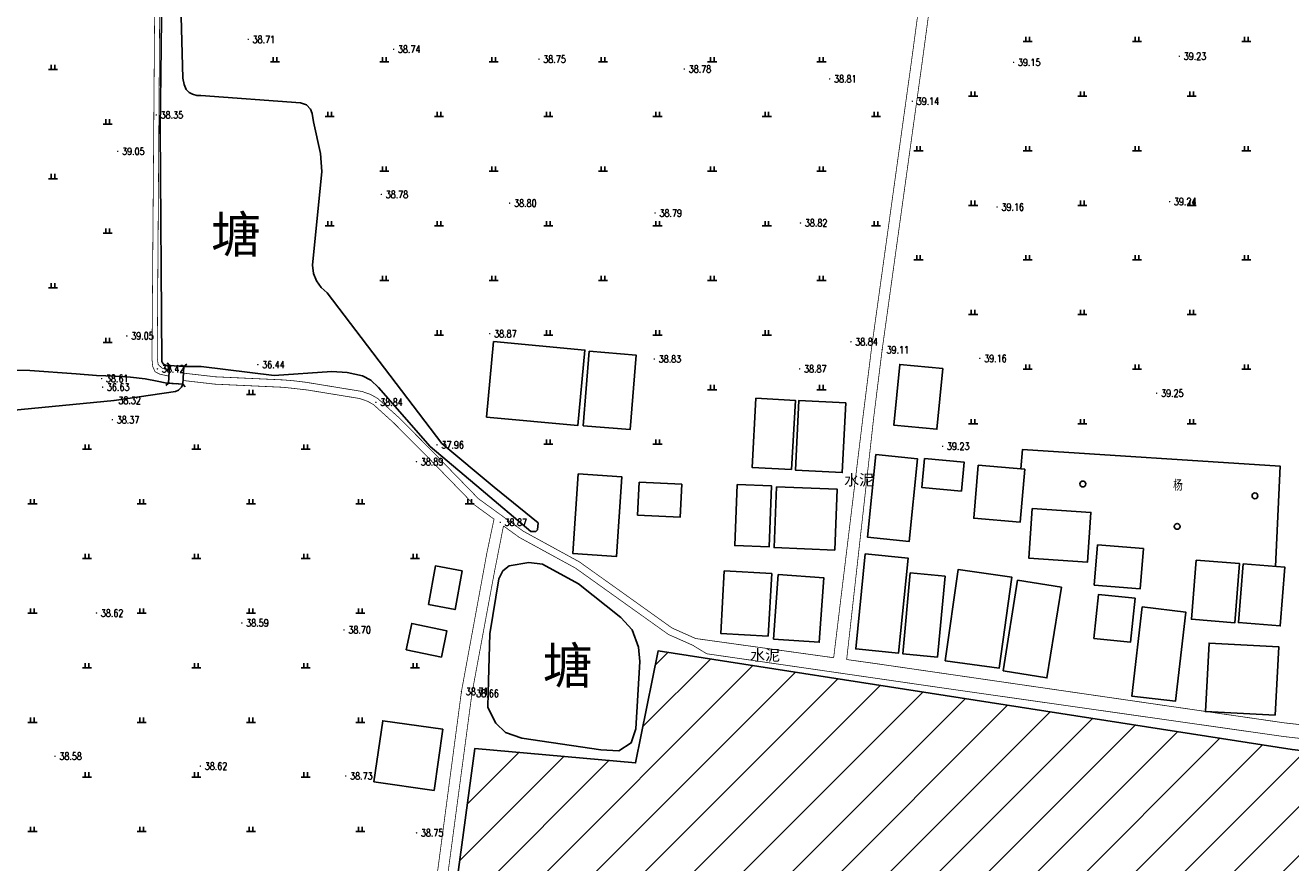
# Model space of a CAD drawing. Extents: x 456755 to 458049, y 3845626 to 3853218.
# Tile 33 of 80: x 457454 to 457801, y 3848152 to 3848382. Entities that reach past the tile are written whole.
import ezdxf
from ezdxf.enums import TextEntityAlignment as Align

# ---------------------------------------------------------------- set-up
doc = ezdxf.new("R2010")
doc.units = 0
doc.linetypes.add('X2', pattern=[10, 8, -2])
doc.linetypes.add('X31', pattern=[1.8, 1.2, -0.6])
doc.layers.get('0').update_dxf_attribs({"linetype": 'CONTINUOUS'})
doc.layers.add('ASSIST', color=7, linetype='CONTINUOUS', plot=False)
for name, color, linetype in [('DLSS', 4, 'CONTINUOUS'), ('DMTZ', 3, 'CONTINUOUS'), ('GCD', 1, 'CONTINUOUS'), ('JMD', 6, 'CONTINUOUS'), ('SXSS', 5, 'CONTINUOUS'), ('ZBTZ', 3, 'CONTINUOUS')]:
    doc.layers.add(name, color=color, linetype=linetype)
doc.styles.add('HZ', font='rs.shx', dxfattribs={"width": 0.8, "bigfont": 'hztxt.shx'})
doc.styles.add('黑体', font='simhei.ttf')
doc.linetypes.add('10411', pattern='A,2,[150,AAA.SHX,S=1,R=0,X=0,Y=1],2,[151,AAA.SHX,S=1,R=0,X=0,Y=3],1e-11', length=4)
doc.linetypes.add('10421', pattern='A,2,[150,AAA.SHX,S=0.5,R=0,X=0,Y=0.5],1e-11', length=2)
doc.linetypes.add('1161', pattern='A,0,[149,AAA.SHX,S=0.15,R=0,X=0,Y=0],-1.6', length=1.6)

# ---------------------------------------------------------------- blocks, each defined once
blk = doc.blocks.new('GC200')
at = {"linetype": 'Continuous', "const_width": 0.2, "flags": 128}
blk.add_lwpolyline([(-0.1, 0, 1), (0.1, 0, 1)], format="xyb", close=True, dxfattribs=at)
blk = doc.blocks.new('gc326')
blk.add_circle((0, 0), 0.8)
blk = doc.blocks.new('gc119')
for p, q in [((-1.25, 0), (1.25, 0)), ((-0.5, 1.3), (-0.5, 0)), ((0.5, 1.3), (0.5, 0))]:
    blk.add_line(p, q)

msp = doc.modelspace()

# ---------------------------------------------------------------- hatches: boundary and pattern name
at = {"layer": 'JMD', "linetype": 'Continuous'}
h = msp.add_hatch(dxfattribs=at)
h.set_pattern_fill('ANSI31', color=256, scale=3, style=0)
h.set_pattern_definition([(45, (6992.2445, 1256.862), (-6.73519209, 6.73519209), [])])
h.paths.add_polyline_path([(457961.8, 3848160.37), (457903.05, 3848166.62), (457871.83, 3848174.98), (457801.69, 3848183.2), (457627.63, 3848210.28), (457621.45, 3848179.53), (457577.28, 3848183.45), (457559.03, 3848047.81), (457628.49, 3848036.36), (457627.29, 3848020.99), (457606.14, 3848024.08), (457560.23, 3848031.45), (457540.66, 3847921.53), (457536.58, 3847894.29), (457552.85, 3847891.8), (457550, 3847869.83), (457559.7, 3847868.61), (457559.54, 3847866.93), (457554.66, 3847815.91), (457956.48, 3847793.26)])
h.paths.add_polyline_path([(457713.15, 3847978.72), (457862.47, 3847978.72), (457862.47, 3848038.38), (457713.15, 3848038.38)], flags=24)

# ---------------------------------------------------------------- linework, layer by layer
at = {"layer": 'ASSIST', "linetype": 'Continuous', "elevation": -37.75, "flags": 128}
msp.add_lwpolyline([(457493.54, 3848288.65), (457497.47, 3848288.4), (457497.16, 3848283.54), (457493.23, 3848283.79)], close=True, dxfattribs=at)
at = {"layer": 'DLSS', "linetype": 'Continuous', "const_width": 0.2, "flags": 128}
for points, elevation in [([(457735.5, 3848690.24), (457733.89, 3848656.35), (457729.33, 3848604.21), (457719.9, 3848525.98), (457710.42, 3848448.17), (457700.13, 3848371.93), (457689.14, 3848292.96), (457686.84, 3848274.52), (457679.4, 3848207.91)], -37.75), ([(457493.45, 3848287.23), (457491.42, 3848287.96), (457490.39, 3848288.94), (457490.13, 3848290.68), (457491.04, 3848421.62)], -37.75), ([(457497.22, 3848284.54), (457505.99, 3848283.53), (457524.74, 3848282.67), (457527.66, 3848282.35), (457531.37, 3848281.93), (457545.75, 3848279.58), (457547.95, 3848278.8), (457549.53, 3848277.89), (457555.04, 3848272.91), (457563.4, 3848264.51), (457576.98, 3848250.54), (457582.59, 3848246.47)], -37.75), ([(457630.97, 3848032.56), (457597.99, 3848038.48), (457561.23, 3848044.61), (457558.77, 3848045.68), (457556.42, 3848047.97), (457576.53, 3848198.61), (457582.65, 3848231.7), (457585.18, 3848244.6)], -37.75), ([(457585.18, 3848244.6), (457589.54, 3848241.44), (457604.95, 3848233.02), (457630.46, 3848214.8), (457637.13, 3848211.84), (457640.97, 3848209.5), (457707.54, 3848199.85), (457799.59, 3848186.74), (457826.72, 3848183.68), (457873.77, 3848177.89), (457909.01, 3848169.6), (457934.33, 3848166.9), (457958.53, 3848165.43), (457963.35, 3848166.57), (457964.62, 3848166.7)], 1.45)]:
    msp.add_lwpolyline(points, dxfattribs=dict(at, elevation=elevation))
at = {"layer": 'DLSS', "linetype": 'X2', "const_width": 0.2, "flags": 128}
for points, elevation in [([(457717.56, 3848531.18), (457716.98, 3848526.33), (457707.5, 3848448.54), (457697.21, 3848372.33), (457686.22, 3848293.34), (457683.92, 3848274.89), (457675.83, 3848208.41)], -37.75), ([(457489.69, 3848421.67), (457488.68, 3848290.44), (457488.89, 3848288.39), (457489.52, 3848286.96), (457490.87, 3848286.26), (457493.35, 3848285.74)], -37.75), ([(457497.39, 3848286.55), (457506.15, 3848285.55), (457524.92, 3848284.69), (457527.85, 3848284.43), (457530.94, 3848284.05), (457546.33, 3848281.53), (457548.75, 3848280.68), (457550.65, 3848279.61), (457556.44, 3848274.37), (457564.84, 3848265.93), (457578.31, 3848252.07), (457590.62, 3848243.15), (457606.02, 3848234.73), (457631.47, 3848216.56), (457637.95, 3848213.68), (457675.83, 3848208.41)], -37.75), ([(456935.4, 3848137.22), (457005.53, 3848130.54), (457270.94, 3848102.6), (457401.6, 3848087.84), (457426.36, 3848078.26), (457494.23, 3848060.18), (457529.58, 3848050.77), (457550.81, 3848044.59), (457551.95, 3848044.91), (457552.78, 3848045.38), (457553.38, 3848046.37), (457573.64, 3848199.1), (457580.65, 3848237.32), (457582.59, 3848246.47)], 1.74), ([(457679.4, 3848207.91), (457686.8, 3848206.88), (457799.63, 3848190.51), (457825.67, 3848187.63)], -37.75)]:
    msp.add_lwpolyline(points, dxfattribs=dict(at, elevation=elevation))
at = {"layer": 'DMTZ', "color": 5, "linetype": '10411', "elevation": -37.75, "flags": 128}
for points in [[(457493.23, 3848283.79), (457492.26, 3848283.9), (457490.09, 3848284.33), (457486.81, 3848284.96), (457482.77, 3848285.46), (457478.6, 3848285.73), (457473.42, 3848285.87), (457467.89, 3848286.39), (457455.16, 3848287.27), (457433.82, 3848287.33), (457382.48, 3848288.33), (457379.86, 3848288.34), (457377.35, 3848287.77), (457375.32, 3848287.03)], [(457444.95, 3848275.6), (457449.94, 3848276.31), (457478.26, 3848279.08), (457495.12, 3848281.5), (457496, 3848281.9), (457496.83, 3848282.72), (457497.16, 3848283.54)]]:
    msp.add_lwpolyline(points, dxfattribs=at)
at = {"layer": 'JMD', "linetype": 'Continuous', "flags": 128}
for points, elevation in [([(457582.46, 3848295.22), (457580.55, 3848274.51), (457605.63, 3848272.2), (457607.54, 3848292.91)], 1.45), ([(457608.7, 3848292.55), (457607.1, 3848272.11), (457619.97, 3848271.11), (457621.57, 3848291.54)], -37.75), ([(457705.78, 3848287.82), (457704.16, 3848271.17), (457692.34, 3848272.31), (457693.96, 3848288.96)], -37.75), ([(457664.29, 3848260.09), (457665.32, 3848279.09), (457654.47, 3848279.68), (457653.43, 3848260.68)], -37.75), ([(457679.15, 3848278.43), (457678.19, 3848259.24), (457665.36, 3848259.88), (457666.31, 3848279.07)], -37.75), ([(457687.41, 3848264.21), (457698.84, 3848263.07), (457696.56, 3848240.36), (457685.14, 3848241.5)], -37.75), ([(457700.75, 3848263.15), (457711.64, 3848262.12), (457710.89, 3848254.15), (457700, 3848255.18)], -37.75), ([(457715.51, 3848261.28), (457728.28, 3848260.18), (457727.03, 3848245.6), (457714.27, 3848246.69)], -37.75), ([(457605.68, 3848258.91), (457617.65, 3848258.12), (457616.22, 3848236.24), (457604.24, 3848237.02)], -37.75), ([(457622.46, 3848256.65), (457634.14, 3848256.06), (457633.68, 3848246.97), (457622, 3848247.56)], -37.75), ([(457649.33, 3848256.02), (457658.76, 3848255.64), (457658.09, 3848238.85), (457648.66, 3848239.22)], -37.75), ([(457660.15, 3848255.38), (457676.81, 3848254.68), (457676.11, 3848237.95), (457659.45, 3848238.65)], -37.75), ([(457730.35, 3848249.42), (457746.46, 3848248.29), (457745.5, 3848234.62), (457729.4, 3848235.75)], -37.75), ([(457748.26, 3848239.43), (457760.88, 3848238.4), (457759.97, 3848227.31), (457747.35, 3848228.35)], -37.75), ([(457684.52, 3848236.94), (457696.25, 3848235.76), (457693.64, 3848209.67), (457681.91, 3848210.84)], -37.75), ([(457775.31, 3848235.19), (457787.28, 3848234.25), (457786, 3848218.01), (457774.04, 3848218.96)], -37.75), ([(457564.58, 3848222.98), (457571.9, 3848221.65), (457573.83, 3848232.27), (457566.51, 3848233.6)], -37.75), ([(457645.8, 3848232.26), (457658.81, 3848231.52), (457657.84, 3848214.34), (457644.82, 3848215.08)], -37.75), ([(457696.87, 3848231.69), (457694.79, 3848209.49), (457704.33, 3848208.6), (457706.41, 3848230.8)], -37.75), ([(457706.47, 3848207.6), (457721.22, 3848205.53), (457724.73, 3848230.54), (457709.98, 3848232.61)], -37.75), ([(457788.28, 3848234.19), (457786.96, 3848218.08), (457798.41, 3848217.14), (457799.73, 3848233.25)], -37.75), ([(457660.57, 3848231.25), (457673.11, 3848230.37), (457671.87, 3848212.66), (457659.33, 3848213.53)], -37.75), ([(457722.33, 3848204.82), (457734.36, 3848202.88), (457738.37, 3848227.75), (457726.34, 3848229.69)], -37.75), ([(457747.29, 3848213.71), (457757.3, 3848212.65), (457758.58, 3848224.73), (457748.56, 3848225.79)], -37.75), ([(457760.56, 3848222.34), (457757.71, 3848197.83), (457769.66, 3848196.44), (457772.51, 3848220.95)], -37.75), ([(457558.48, 3848210.56), (457568.13, 3848208.57), (457569.63, 3848215.83), (457559.99, 3848217.83)], -37.75), ([(457797.05, 3848192.59), (457798.08, 3848211.37), (457778.9, 3848212.42), (457777.88, 3848193.64)], -37.75), ([(457549.63, 3848174.3), (457566.12, 3848171.95), (457568.52, 3848188.76), (457552.03, 3848191.11)], -37.75)]:
    msp.add_lwpolyline(points, close=True, dxfattribs=dict(at, elevation=elevation))
at = {"layer": 'JMD', "linetype": 'Continuous', "elevation": -37.75, "flags": 128}
msp.add_lwpolyline([(457956.48, 3847793.26), (457961.8, 3848160.37), (457903.05, 3848166.62), (457871.83, 3848174.98), (457801.69, 3848183.2), (457627.63, 3848210.28), (457621.45, 3848179.53), (457577.28, 3848183.45), (457559.03, 3848047.81), (457628.49, 3848036.36)], dxfattribs=at)
at = {"layer": 'SXSS', "linetype": 'Continuous'}
for p, q in [((457493.54, 3848288.65, -37.75), (457492.87, 3848289.4, -37.75)), ((457493.54, 3848288.65, -37.75), (457493.23, 3848283.79, -37.75)), ((457497.47, 3848288.4, -37.75), (457497.16, 3848283.54, -37.75)), ((457497.47, 3848288.4, -37.75), (457498.22, 3848289.06, -37.75)), ((457493.23, 3848283.79, -37.75), (457492.48, 3848283.13, -37.75)), ((457497.16, 3848283.54, -37.75), (457497.82, 3848282.79, -37.75))]:
    msp.add_line(p, q, dxfattribs=at)
at = {"layer": 'SXSS', "linetype": 'Continuous', "elevation": 0.6, "flags": 128}
for points in [[(457491.85, 3848423.03), (457491.77, 3848421.35), (457490.9, 3848353.65), (457491.35, 3848289.75), (457491.55, 3848289.36), (457491.87, 3848289.02), (457492.7, 3848288.65), (457493.54, 3848288.65)], [(457497.47, 3848288.4), (457502.23, 3848288.37), (457522.27, 3848285.92), (457538.06, 3848286.98), (457542.28, 3848286.69), (457546.48, 3848285.8), (457548.73, 3848284.61), (457550.9, 3848282.6), (457565.09, 3848266.41), (457579.02, 3848254.64), (457592.7, 3848243.11), (457594.1, 3848243.11), (457594.56, 3848243.57), (457594.73, 3848245.45), (457582.65, 3848255.21), (457568.28, 3848267.24), (457536.78, 3848308.64), (457535.17, 3848310.04), (457533.84, 3848311.95), (457533, 3848313.93), (457532.73, 3848316.2), (457535.3, 3848341.92), (457534.94, 3848346.89), (457533.04, 3848355.53), (457532.68, 3848357.84), (457532.2, 3848359.09), (457531.15, 3848360.26), (457529.49, 3848360.78), (457502.13, 3848362.77), (457501.03, 3848362.84), (457499.78, 3848363.17), (457498.88, 3848363.67), (457498.11, 3848364.43), (457497.48, 3848365.85), (457497.16, 3848367.56), (457495.7, 3848421.83)]]:
    msp.add_lwpolyline(points, dxfattribs=at)
at = {"layer": 'SXSS', "linetype": 'X31', "elevation": -37.75}
for points in [[(457493.54, 3848288.65), (457497.47, 3848288.4)], [(457497.16, 3848283.54), (457493.23, 3848283.79)]]:
    msp.add_lwpolyline(points, dxfattribs=at)
at = {"layer": 'SXSS', "linetype": '10421', "elevation": -37.75, "flags": 128}
msp.add_lwpolyline([(457592.15, 3848234.58), (457586.73, 3848233.63), (457585.05, 3848232.23), (457583.9, 3848230.08), (457581.48, 3848214.97), (457580.99, 3848198.77), (457580.93, 3848194.72), (457583.12, 3848190.44), (457585.73, 3848187.88), (457590.19, 3848186.28), (457611.9, 3848183.08), (457616.85, 3848182.86), (457620.23, 3848185.02), (457621.56, 3848188.87), (457622.66, 3848207.33), (457622.29, 3848211.34), (457620.53, 3848216.05), (457617.42, 3848219.42), (457605.79, 3848228.73), (457595.94, 3848234.06)], close=True, dxfattribs=at)
at = {"layer": 'ZBTZ', "linetype": '1161', "elevation": -37.75, "flags": 128}
msp.add_lwpolyline([(457797.17, 3848233.46), (457798.44, 3848260.98), (457727.64, 3848265.57), (457727.18, 3848260.28)], dxfattribs=at)

# ---------------------------------------------------------------- block references
at = {"layer": 'GCD', "linetype": 'Continuous'}
ref = msp.add_blockref('GC200', (457515.11, 3848378.21, 0.97), dxfattribs=at)
ref.add_attrib('height', '38.71', dxfattribs={"linetype": 'Continuous', "height": 2, "style": 'HZ', "width": 0.8}).set_placement((457516.31, 3848378.21, -37.75), align=Align.MIDDLE_LEFT)
ref = msp.add_blockref('GC200', (457555.02, 3848375.49, 0.99), dxfattribs=at)
ref.add_attrib('height', '38.74', dxfattribs={"linetype": 'Continuous', "height": 2, "style": 'HZ', "width": 0.8}).set_placement((457556.22, 3848375.49, -37.75), align=Align.MIDDLE_LEFT)
ref = msp.add_blockref('GC200', (457770.74, 3848373.58, 1.49), dxfattribs=at)
ref.add_attrib('height', '39.23', dxfattribs={"linetype": 'Continuous', "height": 2, "style": 'HZ', "width": 0.8}).set_placement((457771.94, 3848373.58, -37.75), align=Align.MIDDLE_LEFT)
ref = msp.add_blockref('GC200', (457594.92, 3848372.78, 1), dxfattribs=at)
ref.add_attrib('height', '38.75', dxfattribs={"linetype": 'Continuous', "height": 2, "style": 'HZ', "width": 0.8}).set_placement((457596.12, 3848372.78, -37.75), align=Align.MIDDLE_LEFT)
ref = msp.add_blockref('GC200', (457634.83, 3848370.07, 1.03), dxfattribs=at)
ref.add_attrib('height', '38.78', dxfattribs={"linetype": 'Continuous', "height": 2, "style": 'HZ', "width": 0.8}).set_placement((457636.03, 3848370.07, -37.75), align=Align.MIDDLE_LEFT)
ref = msp.add_blockref('GC200', (457725.23, 3848371.91, 1.4), dxfattribs=at)
ref.add_attrib('height', '39.15', dxfattribs={"linetype": 'Continuous', "height": 2, "style": 'HZ', "width": 0.8}).set_placement((457726.43, 3848371.91, -37.75), align=Align.MIDDLE_LEFT)
ref = msp.add_blockref('GC200', (457674.74, 3848367.35, 1.06), dxfattribs=at)
ref.add_attrib('height', '38.81', dxfattribs={"linetype": 'Continuous', "height": 2, "style": 'HZ', "width": 0.8}).set_placement((457675.94, 3848367.35, -37.75), align=Align.MIDDLE_LEFT)
ref = msp.add_blockref('GC200', (457697.42, 3848361.22, 1.39), dxfattribs=at)
ref.add_attrib('height', '39.14', dxfattribs={"linetype": 'Continuous', "height": 2, "style": 'HZ', "width": 0.8}).set_placement((457698.62, 3848361.22, -37.75), align=Align.MIDDLE_LEFT)
ref = msp.add_blockref('GC200', (457489.87, 3848357.45, 0.6), dxfattribs=at)
ref.add_attrib('height', '38.35', dxfattribs={"linetype": 'Continuous', "height": 2, "style": 'HZ', "width": 0.8}).set_placement((457491.07, 3848357.45, -37.75), align=Align.MIDDLE_LEFT)
ref = msp.add_blockref('GC200', (457479.28, 3848347.47, 1.3), dxfattribs=at)
ref.add_attrib('height', '39.05', dxfattribs={"linetype": 'Continuous', "height": 2, "style": 'HZ', "width": 0.8}).set_placement((457480.48, 3848347.47, -37.75), align=Align.MIDDLE_LEFT)
ref = msp.add_blockref('GC200', (457551.65, 3848335.63, 1.04), dxfattribs=at)
ref.add_attrib('height', '38.78', dxfattribs={"linetype": 'Continuous', "height": 2, "style": 'HZ', "width": 0.8}).set_placement((457552.85, 3848335.63, -37.75), align=Align.MIDDLE_LEFT)
ref = msp.add_blockref('GC200', (457586.9, 3848333.23, 1.05), dxfattribs=at)
ref.add_attrib('height', '38.80', dxfattribs={"linetype": 'Continuous', "height": 2, "style": 'HZ', "width": 0.8}).set_placement((457588.1, 3848333.23, -37.75), align=Align.MIDDLE_LEFT)
ref = msp.add_blockref('GC200', (457720.69, 3848332.17, 1.41), dxfattribs=at)
ref.add_attrib('height', '39.16', dxfattribs={"linetype": 'Continuous', "height": 2, "style": 'HZ', "width": 0.8}).set_placement((457721.89, 3848332.17, -37.75), align=Align.MIDDLE_LEFT)
ref = msp.add_blockref('GC200', (457768.05, 3848333.67, 1.49), dxfattribs=at)
ref.add_attrib('height', '39.24', dxfattribs={"linetype": 'Continuous', "height": 2, "style": 'HZ', "width": 0.8}).set_placement((457769.25, 3848333.67, -37.75), align=Align.MIDDLE_LEFT)
ref = msp.add_blockref('GC200', (457626.81, 3848330.52, 1.04), dxfattribs=at)
ref.add_attrib('height', '38.79', dxfattribs={"linetype": 'Continuous', "height": 2, "style": 'HZ', "width": 0.8}).set_placement((457628.01, 3848330.52, -37.75), align=Align.MIDDLE_LEFT)
ref = msp.add_blockref('GC200', (457666.72, 3848327.8, 1.07), dxfattribs=at)
ref.add_attrib('height', '38.82', dxfattribs={"linetype": 'Continuous', "height": 2, "style": 'HZ', "width": 0.8}).set_placement((457667.92, 3848327.8, -37.75), align=Align.MIDDLE_LEFT)
ref = msp.add_blockref('GC200', (457481.78, 3848296.79, 1.3), dxfattribs=at)
ref.add_attrib('height', '39.05', dxfattribs={"linetype": 'Continuous', "height": 2, "style": 'HZ', "width": 0.8}).set_placement((457482.98, 3848296.79, -37.75), align=Align.MIDDLE_LEFT)
ref = msp.add_blockref('GC200', (457581.42, 3848297.38, 1.12), dxfattribs=at)
ref.add_attrib('height', '38.87', dxfattribs={"linetype": 'Continuous', "height": 2, "style": 'HZ', "width": 0.8}).set_placement((457582.62, 3848297.38, -37.75), align=Align.MIDDLE_LEFT)
ref = msp.add_blockref('GC200', (457680.57, 3848295.17, 1.09), dxfattribs=at)
ref.add_attrib('height', '38.84', dxfattribs={"linetype": 'Continuous', "height": 2, "style": 'HZ', "width": 0.8}).set_placement((457681.77, 3848295.17, -37.75), align=Align.MIDDLE_LEFT)
ref = msp.add_blockref('GC200', (457626.59, 3848290.44, 1.08), dxfattribs=at)
ref.add_attrib('height', '38.83', dxfattribs={"linetype": 'Continuous', "height": 2, "style": 'HZ', "width": 0.8}).set_placement((457627.79, 3848290.44, -37.75), align=Align.MIDDLE_LEFT)
ref = msp.add_blockref('GC200', (457689.14, 3848292.96, 1.36), dxfattribs=at)
ref.add_attrib('height', '39.11', dxfattribs={"linetype": 'Continuous', "height": 2, "style": 'HZ', "width": 0.8}).set_placement((457690.34, 3848292.96, -37.75), align=Align.MIDDLE_LEFT)
ref = msp.add_blockref('GC200', (457715.95, 3848290.6, 1.41), dxfattribs=at)
ref.add_attrib('height', '39.16', dxfattribs={"linetype": 'Continuous', "height": 2, "style": 'HZ', "width": 0.8}).set_placement((457717.15, 3848290.6, -37.75), align=Align.MIDDLE_LEFT)
ref = msp.add_blockref('GC200', (457490.19, 3848287.74, 0.67), dxfattribs=at)
ref.add_attrib('height', '38.42', dxfattribs={"linetype": 'Continuous', "height": 2, "style": 'HZ', "width": 0.8}).set_placement((457491.39, 3848287.74, -37.75), align=Align.MIDDLE_LEFT)
ref = msp.add_blockref('GC200', (457517.75, 3848288.89, -1.3), dxfattribs=at)
ref.add_attrib('height', '36.44', dxfattribs={"linetype": 'Continuous', "height": 2, "style": 'HZ', "width": 0.8}).set_placement((457518.95, 3848288.89, -37.75), align=Align.MIDDLE_LEFT)
ref = msp.add_blockref('GC200', (457666.49, 3848287.73, 1.12), dxfattribs=at)
ref.add_attrib('height', '38.87', dxfattribs={"linetype": 'Continuous', "height": 2, "style": 'HZ', "width": 0.8}).set_placement((457667.69, 3848287.73, -37.75), align=Align.MIDDLE_LEFT)
ref = msp.add_blockref('GC200', (457474.85, 3848285.07, 0.86), dxfattribs=at)
ref.add_attrib('height', '38.61', dxfattribs={"linetype": 'Continuous', "height": 2, "style": 'HZ', "width": 0.8}).set_placement((457476.05, 3848285.07, -37.75), align=Align.MIDDLE_LEFT)
ref = msp.add_blockref('GC200', (457475.13, 3848282.71, -1.11), dxfattribs=at)
ref.add_attrib('height', '36.63', dxfattribs={"linetype": 'Continuous', "height": 2, "style": 'HZ', "width": 0.8}).set_placement((457476.33, 3848282.71, -37.75), align=Align.MIDDLE_LEFT)
ref = msp.add_blockref('GC200', (457764.52, 3848281.05, 1.5), dxfattribs=at)
ref.add_attrib('height', '39.25', dxfattribs={"linetype": 'Continuous', "height": 2, "style": 'HZ', "width": 0.8}).set_placement((457765.72, 3848281.05, -37.75), align=Align.MIDDLE_LEFT)
ref = msp.add_blockref('GC200', (457478.26, 3848279.08, 0.57), dxfattribs=at)
ref.add_attrib('height', '38.32', dxfattribs={"linetype": 'Continuous', "height": 2, "style": 'HZ', "width": 0.8}).set_placement((457479.46, 3848279.08, -37.75), align=Align.MIDDLE_LEFT)
ref = msp.add_blockref('GC200', (457550.15, 3848278.57, 1.09), dxfattribs=at)
ref.add_attrib('height', '38.84', dxfattribs={"linetype": 'Continuous', "height": 2, "style": 'HZ', "width": 0.8}).set_placement((457551.35, 3848278.57, -37.75), align=Align.MIDDLE_LEFT)
ref = msp.add_blockref('GC200', (457477.82, 3848273.76, 0.62), dxfattribs=at)
ref.add_attrib('height', '38.37', dxfattribs={"linetype": 'Continuous', "height": 2, "style": 'HZ', "width": 0.8}).set_placement((457479.02, 3848273.76, -37.75), align=Align.MIDDLE_LEFT)
ref = msp.add_blockref('GC200', (457566.95, 3848266.87, 0.22), dxfattribs=at)
ref.add_attrib('height', '37.96', dxfattribs={"linetype": 'Continuous', "height": 2, "style": 'HZ', "width": 0.8}).set_placement((457568.15, 3848266.87, -37.75), align=Align.MIDDLE_LEFT)
ref = msp.add_blockref('GC200', (457705.74, 3848266.47, 1.48), dxfattribs=at)
ref.add_attrib('height', '39.23', dxfattribs={"linetype": 'Continuous', "height": 2, "style": 'HZ', "width": 0.8}).set_placement((457706.94, 3848266.47, -37.75), align=Align.MIDDLE_LEFT)
ref = msp.add_blockref('GC200', (457561.29, 3848262.22, 1.14), dxfattribs=at)
ref.add_attrib('height', '38.89', dxfattribs={"linetype": 'Continuous', "height": 2, "style": 'HZ', "width": 0.8}).set_placement((457562.49, 3848262.22, -37.75), align=Align.MIDDLE_LEFT)
ref = msp.add_blockref('GC200', (457584.29, 3848245.59, 1.12), dxfattribs=at)
ref.add_attrib('height', '38.87', dxfattribs={"linetype": 'Continuous', "height": 2, "style": 'HZ', "width": 0.8}).set_placement((457585.49, 3848245.59, -37.75), align=Align.MIDDLE_LEFT)
ref = msp.add_blockref('GC200', (457473.45, 3848220.67, 0.87), dxfattribs=at)
ref.add_attrib('height', '38.62', dxfattribs={"linetype": 'Continuous', "height": 2, "style": 'HZ', "width": 0.8}).set_placement((457474.65, 3848220.67, -37.75), align=Align.MIDDLE_LEFT)
ref = msp.add_blockref('GC200', (457513.35, 3848217.96, 0.84), dxfattribs=at)
ref.add_attrib('height', '38.59', dxfattribs={"linetype": 'Continuous', "height": 2, "style": 'HZ', "width": 0.8}).set_placement((457514.55, 3848217.96, -37.75), align=Align.MIDDLE_LEFT)
ref = msp.add_blockref('GC200', (457541.41, 3848216.05, 0.95), dxfattribs=at)
ref.add_attrib('height', '38.70', dxfattribs={"linetype": 'Continuous', "height": 2, "style": 'HZ', "width": 0.8}).set_placement((457542.61, 3848216.05, -37.75), align=Align.MIDDLE_LEFT)
ref = msp.add_blockref('GC200', (457573.64, 3848199.1, 0.96), dxfattribs=at)
ref.add_attrib('height', '38.71', dxfattribs={"linetype": 'Continuous', "height": 2, "style": 'HZ', "width": 0.8}).set_placement((457574.84, 3848199.1, -37.75), align=Align.MIDDLE_LEFT)
ref = msp.add_blockref('GC200', (457576.53, 3848198.61, 0.91), dxfattribs=at)
ref.add_attrib('height', '38.66', dxfattribs={"linetype": 'Continuous', "height": 2, "style": 'HZ', "width": 0.8}).set_placement((457577.73, 3848198.61, -37.75), align=Align.MIDDLE_LEFT)
ref = msp.add_blockref('GC200', (457462.07, 3848181.36, 0.84), dxfattribs=at)
ref.add_attrib('height', '38.58', dxfattribs={"linetype": 'Continuous', "height": 2, "style": 'HZ', "width": 0.8}).set_placement((457463.27, 3848181.36, -37.75), align=Align.MIDDLE_LEFT)
ref = msp.add_blockref('GC200', (457501.98, 3848178.64, 0.87), dxfattribs=at)
ref.add_attrib('height', '38.62', dxfattribs={"linetype": 'Continuous', "height": 2, "style": 'HZ', "width": 0.8}).set_placement((457503.18, 3848178.64, -37.75), align=Align.MIDDLE_LEFT)
ref = msp.add_blockref('GC200', (457541.89, 3848175.93, 0.98), dxfattribs=at)
ref.add_attrib('height', '38.73', dxfattribs={"linetype": 'Continuous', "height": 2, "style": 'HZ', "width": 0.8}).set_placement((457543.09, 3848175.93, -37.75), align=Align.MIDDLE_LEFT)
ref = msp.add_blockref('GC200', (457561.32, 3848160.32, 1), dxfattribs=at)
ref.add_attrib('height', '38.75', dxfattribs={"linetype": 'Continuous', "height": 2, "style": 'HZ', "width": 0.8}).set_placement((457562.52, 3848160.32, -37.75), align=Align.MIDDLE_LEFT)
at = {"layer": 'ZBTZ', "linetype": 'Continuous'}
for name, p in [('gc119', (457729.12, 3848377.63, -37.75)), ('gc119', (457759.12, 3848377.63, -37.75)), ('gc119', (457789.12, 3848377.63, -37.75)), ('gc119', (457461.5, 3848369.96, -37.75)), ('gc119', (457522.48, 3848372.02, -37.75)), ('gc119', (457552.48, 3848372.02, -37.75)), ('gc119', (457582.48, 3848372.02, -37.75)), ('gc119', (457612.48, 3848372.02, -37.75)), ('gc119', (457642.48, 3848372.02, -37.75)), ('gc119', (457672.48, 3848372.02, -37.75)), ('gc119', (457714.12, 3848362.63, -37.75)), ('gc119', (457744.12, 3848362.63, -37.75)), ('gc119', (457774.12, 3848362.63, -37.75)), ('gc119', (457537.48, 3848357.02, -37.75)), ('gc119', (457567.48, 3848357.02, -37.75)), ('gc119', (457597.48, 3848357.02, -37.75)), ('gc119', (457627.48, 3848357.02, -37.75)), ('gc119', (457657.48, 3848357.02, -37.75)), ('gc119', (457687.48, 3848357.02, -37.75)), ('gc119', (457476.5, 3848354.96, -37.75)), ('gc119', (457699.12, 3848347.63, -37.75)), ('gc119', (457729.12, 3848347.63, -37.75)), ('gc119', (457759.12, 3848347.63, -37.75)), ('gc119', (457789.12, 3848347.63, -37.75)), ('gc119', (457552.48, 3848342.02, -37.75)), ('gc119', (457582.48, 3848342.02, -37.75)), ('gc119', (457612.48, 3848342.02, -37.75)), ('gc119', (457642.48, 3848342.02, -37.75)), ('gc119', (457672.48, 3848342.02, -37.75)), ('gc119', (457461.5, 3848339.96, -37.75)), ('gc119', (457714.12, 3848332.63, -37.75)), ('gc119', (457744.12, 3848332.63, -37.75)), ('gc119', (457774.12, 3848332.63, -37.75)), ('gc119', (457476.5, 3848324.96, -37.75)), ('gc119', (457537.48, 3848327.02, -37.75)), ('gc119', (457567.48, 3848327.02, -37.75)), ('gc119', (457597.48, 3848327.02, -37.75)), ('gc119', (457627.48, 3848327.02, -37.75)), ('gc119', (457657.48, 3848327.02, -37.75)), ('gc119', (457687.48, 3848327.02, -37.75)), ('gc119', (457699.12, 3848317.63, -37.75)), ('gc119', (457729.12, 3848317.63, -37.75)), ('gc119', (457759.12, 3848317.63, -37.75)), ('gc119', (457789.12, 3848317.63, -37.75)), ('gc119', (457552.48, 3848312.02, -37.75)), ('gc119', (457582.48, 3848312.02, -37.75)), ('gc119', (457612.48, 3848312.02, -37.75)), ('gc119', (457642.48, 3848312.02, -37.75)), ('gc119', (457672.48, 3848312.02, -37.75)), ('gc119', (457461.5, 3848309.96, -37.75)), ('gc119', (457714.12, 3848302.63, -37.75)), ('gc119', (457744.12, 3848302.63, -37.75)), ('gc119', (457774.12, 3848302.63, -37.75)), ('gc119', (457567.48, 3848297.02, -37.75)), ('gc119', (457597.48, 3848297.02, -37.75)), ('gc119', (457627.48, 3848297.02, -37.75)), ('gc119', (457657.48, 3848297.02, -37.75)), ('gc119', (457476.5, 3848294.96, -37.75)), ('gc119', (457729.12, 3848287.63, -37.75)), ('gc119', (457759.12, 3848287.63, -37.75)), ('gc119', (457789.12, 3848287.63, -37.75)), ('gc119', (457515.87, 3848280.65, -37.75)), ('gc119', (457642.48, 3848282.02, -37.75)), ('gc119', (457672.48, 3848282.02, -37.75)), ('gc119', (457714.12, 3848272.63, -37.75)), ('gc119', (457744.12, 3848272.63, -37.75)), ('gc119', (457774.12, 3848272.63, -37.75)), ('gc119', (457470.87, 3848265.65, -37.75)), ('gc119', (457500.87, 3848265.65, -37.75)), ('gc119', (457530.87, 3848265.65, -37.75)), ('gc119', (457597.48, 3848267.02, -37.75)), ('gc119', (457627.48, 3848267.02, -37.75)), ('gc326', (457744.22, 3848256.12, -37.75)), ('gc326', (457791.49, 3848252.87, -37.75)), ('gc119', (457455.87, 3848250.65, -37.75)), ('gc119', (457485.87, 3848250.65, -37.75)), ('gc119', (457515.87, 3848250.65, -37.75)), ('gc119', (457545.87, 3848250.65, -37.75)), ('gc119', (457575.87, 3848250.65, -37.75)), ('gc326', (457770.14, 3848244.47, -37.75)), ('gc119', (457470.87, 3848235.65, -37.75)), ('gc119', (457500.87, 3848235.65, -37.75)), ('gc119', (457530.87, 3848235.65, -37.75)), ('gc119', (457560.87, 3848235.65, -37.75)), ('gc119', (457455.87, 3848220.65, -37.75)), ('gc119', (457485.87, 3848220.65, -37.75)), ('gc119', (457515.87, 3848220.65, -37.75)), ('gc119', (457545.87, 3848220.65, -37.75)), ('gc119', (457470.87, 3848205.65, -37.75)), ('gc119', (457500.87, 3848205.65, -37.75)), ('gc119', (457530.87, 3848205.65, -37.75)), ('gc119', (457560.87, 3848205.65, -37.75)), ('gc119', (457455.87, 3848190.65, -37.75)), ('gc119', (457485.87, 3848190.65, -37.75)), ('gc119', (457515.87, 3848190.65, -37.75)), ('gc119', (457545.87, 3848190.65, -37.75)), ('gc119', (457470.87, 3848175.65, -37.75)), ('gc119', (457500.87, 3848175.65, -37.75)), ('gc119', (457530.87, 3848175.65, -37.75)), ('gc119', (457455.87, 3848160.65, -37.75)), ('gc119', (457485.87, 3848160.65, -37.75)), ('gc119', (457515.87, 3848160.65, -37.75)), ('gc119', (457545.87, 3848160.65, -37.75))]:
    msp.add_blockref(name, p, dxfattribs=at)

# ---------------------------------------------------------------- texts
at = {"layer": 'DLSS', "linetype": 'Continuous', "style": '黑体'}
for p in [(457682.79, 3848257.28, -37.75), (457657, 3848209.17, -37.75)]:
    msp.add_text('水泥', height=3, dxfattribs=at).set_placement(p, align=Align.MIDDLE)
at = {"layer": 'SXSS', "linetype": 'Continuous', "style": '黑体'}
for p in [(457511.75, 3848324.89, -37.75), (457602.82, 3848206.48, -37.75)]:
    msp.add_text('塘', height=10, dxfattribs=at).set_placement(p, align=Align.MIDDLE)
at = {"layer": 'ZBTZ', "linetype": 'Continuous', "style": 'HZ', "width": 0.8}
msp.add_text('杨', height=3, dxfattribs=at).set_placement((457770.35, 3848255.91, -37.75), align=Align.MIDDLE)

doc.saveas('drawing.dxf')
